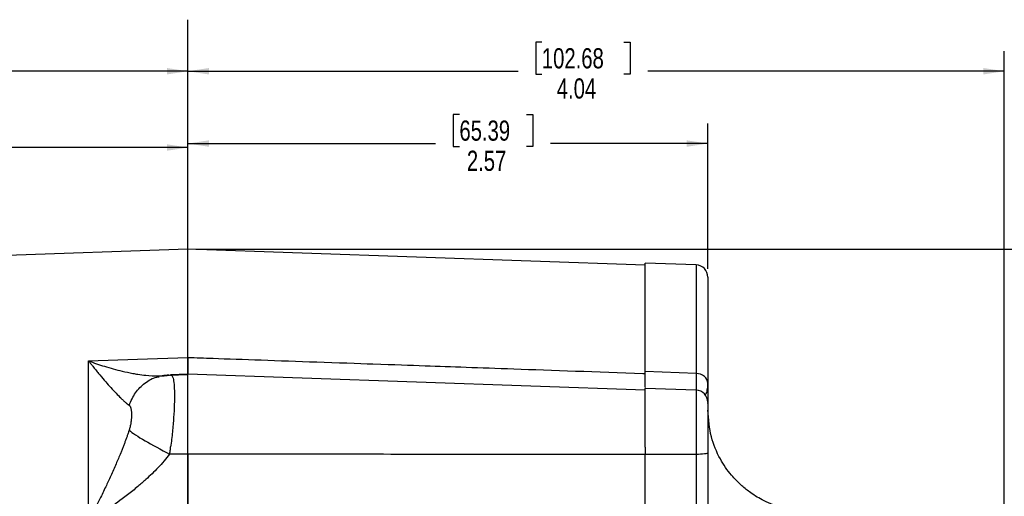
# Model space of a CAD drawing. Header units: inches. Extents: x 0.3 to 34.1, y 0.2 to 21.7.
# Tile 19 of 28: x 21.4 to 27.5, y 13.5 to 16.4. Entities that reach past the tile are written whole.
import ezdxf

# ---------------------------------------------------------------- set-up
doc = ezdxf.new("R2010")
doc.units = ezdxf.units.IN
doc.header["$MEASUREMENT"] = 0
doc.header["$PDSIZE"] = -1
doc.layers.add('SLD-0', color=7, linetype='Continuous', lineweight=25)
doc.styles.add('SLDTEXTSTYLE0', font='TXT', dxfattribs={"width": 0.75})
doc.dimstyles.new('SLDDIMSTYLE0', dxfattribs={"dimtxt": 0.125, "dimasz": 0.13, "dimexe": 0, "dimexo": 0.0625, "dimgap": 0.03125, "dimtad": 0, "dimtih": 1, "dimtoh": 1, "dimlfac": 0.8, "dimrnd": 1e-09, "dimzin": 12, "dimdsep": 46, "dimtxsty": 'SLDTEXTSTYLE0', "dimsah": 1, "dimcen": 0.09, "dimadec": 0, "dimazin": 3, "dimtfac": 1, "dimtofl": 0, "dimtmove": 0, "dimatfit": 3, "dimfxl": 1, "dimfrac": 2, "dimtolj": 1, "dimtzin": 12, "dimarcsym": 0})
doc.dimstyles.new('SLDDIMSTYLE2', dxfattribs={"dimtxt": 0.125, "dimasz": 0.13, "dimexe": 0, "dimexo": 0.0625, "dimgap": 0.03125, "dimtad": 0, "dimtih": 1, "dimtoh": 1, "dimlfac": 0.8, "dimrnd": 1e-09, "dimzin": 4, "dimdsep": 46, "dimtxsty": 'SLDTEXTSTYLE0', "dimsah": 1, "dimcen": 0.09, "dimadec": 0, "dimazin": 1, "dimtfac": 1, "dimtofl": 0, "dimtmove": 0, "dimatfit": 3, "dimfxl": 1, "dimfrac": 2, "dimtolj": 1, "dimtzin": 12, "dimarcsym": 0})

# ---------------------------------------------------------------- blocks, each defined once
blk = doc.blocks.new('_D_6')
at = {"layer": 'SLD-0'}
for p, q in [((18.7316, 16.2633), (18.6935, 16.2633)), ((18.6935, 16.2633), (18.6935, 16.0649)), ((19.2396, 16.2633), (19.2777, 16.2633)), ((19.2777, 16.2633), (19.2777, 16.0649)), ((15.3553, 14.2109), (15.3553, 16.2083)), ((15.3553, 16.0833), (18.584, 16.0833)), ((18.6935, 16.0649), (18.7316, 16.0649)), ((19.2777, 16.0649), (19.2396, 16.0649)), ((22.4903, 16.0833), (19.3872, 16.0833))]:
    blk.add_line(p, q, dxfattribs=at)
for points in [[(15.3553, 16.0833), (15.4853, 16.0633), (15.4853, 16.1033)], [(22.4903, 16.0833), (22.3603, 16.1033), (22.3603, 16.0633)]]:
    blk.add_solid(points, dxfattribs=at)
at = {"layer": 'SLD-0', "char_height": 0.125, "attachment_point": 1, "style": 'SLDTEXTSTYLE0'}
for s, insert in [('144.98', (18.7316, 16.226)), ('5.71', (18.824, 16.039))]:
    blk.add_mtext(s, dxfattribs=dict(at, insert=insert))
blk = doc.blocks.new('_D_7')
at = {"layer": 'SLD-0'}
for p, q in [((19.4385, 15.7908), (19.4004, 15.7908)), ((19.4004, 15.7908), (19.4004, 15.5924)), ((19.9464, 15.7908), (19.9845, 15.7908)), ((19.9845, 15.7908), (19.9845, 15.5924)), ((16.7803, 13.7435), (16.7803, 15.7358)), ((16.7803, 15.6108), (19.2908, 15.6108)), ((22.4903, 15.6108), (20.094, 15.6108)), ((19.4004, 15.5924), (19.4385, 15.5924)), ((19.9845, 15.5924), (19.9464, 15.5924))]:
    blk.add_line(p, q, dxfattribs=at)
for points in [[(16.7803, 15.6108), (16.9103, 15.5908), (16.9103, 15.6308)], [(22.4903, 15.6108), (22.3603, 15.6308), (22.3603, 15.5908)]]:
    blk.add_solid(points, dxfattribs=at)
at = {"layer": 'SLD-0', "char_height": 0.125, "attachment_point": 1, "style": 'SLDTEXTSTYLE0'}
for s, insert in [('116.03', (19.4385, 15.7535)), ('4.57', (19.5308, 15.5665))]:
    blk.add_mtext(s, dxfattribs=dict(at, insert=insert))
blk = doc.blocks.new('_D_8')
at = {"layer": 'SLD-0'}
for p, q in [((24.1709, 15.8154), (24.1328, 15.8154)), ((24.1328, 15.8154), (24.1328, 15.617)), ((24.5865, 15.8154), (24.6246, 15.8154)), ((24.6246, 15.8154), (24.6246, 15.617)), ((25.7084, 14.8585), (25.7084, 15.7604)), ((22.4903, 15.6354), (24.0233, 15.6354)), ((24.1328, 15.617), (24.1709, 15.617)), ((24.6246, 15.617), (24.5865, 15.617)), ((25.7084, 15.6354), (24.7341, 15.6354))]:
    blk.add_line(p, q, dxfattribs=at)
for points in [[(22.4903, 15.6354), (22.6203, 15.6154), (22.6203, 15.6554)], [(25.7084, 15.6354), (25.5784, 15.6554), (25.5784, 15.6154)]]:
    blk.add_solid(points, dxfattribs=at)
at = {"layer": 'SLD-0', "char_height": 0.125, "attachment_point": 1, "style": 'SLDTEXTSTYLE0'}
for s, insert in [('65.39', (24.1709, 15.7781)), ('2.57', (24.2171, 15.5911))]:
    blk.add_mtext(s, dxfattribs=dict(at, insert=insert))
blk = doc.blocks.new('_D_9')
at = {"layer": 'SLD-0'}
for p, q in [((24.6812, 16.2633), (24.6431, 16.2633)), ((24.6431, 16.2633), (24.6431, 16.0649)), ((25.1892, 16.2633), (25.2272, 16.2633)), ((25.2272, 16.2633), (25.2272, 16.0649)), ((27.5434, 11.8853), (27.5434, 16.2083)), ((22.4903, 16.0833), (24.5336, 16.0833)), ((24.6431, 16.0649), (24.6812, 16.0649)), ((25.2272, 16.0649), (25.1892, 16.0649)), ((27.5434, 16.0833), (25.3368, 16.0833))]:
    blk.add_line(p, q, dxfattribs=at)
for points in [[(22.4903, 16.0833), (22.6203, 16.0633), (22.6203, 16.1033)], [(27.5434, 16.0833), (27.4134, 16.1033), (27.4134, 16.0633)]]:
    blk.add_solid(points, dxfattribs=at)
at = {"layer": 'SLD-0', "char_height": 0.125, "attachment_point": 1, "style": 'SLDTEXTSTYLE0'}
for s, insert in [('102.68', (24.6812, 16.226)), ('4.04', (24.7735, 16.039))]:
    blk.add_mtext(s, dxfattribs=dict(at, insert=insert))
blk = doc.blocks.new('_D_10')
at = {"layer": 'SLD-0'}
for p, q in [((22.5403, 14.9804), (28.2232, 14.9804)), ((28.0982, 14.9804), (28.0982, 11.1189)), ((27.8442, 11.0935), (27.8061, 11.0935)), ((27.8061, 11.0935), (27.8061, 10.8951)), ((28.3522, 11.0935), (28.3903, 11.0935)), ((28.3903, 11.0935), (28.3903, 10.8951)), ((27.8061, 10.8951), (27.8442, 10.8951)), ((28.3903, 10.8951), (28.3522, 10.8951)), ((28.0982, 5.8501), (28.0982, 10.7081)), ((24.1096, 5.8501), (28.2232, 5.8501))]:
    blk.add_line(p, q, dxfattribs=at)
for points in [[(28.0982, 14.9804), (28.0782, 14.8504), (28.1182, 14.8504)], [(28.0982, 5.8501), (28.1182, 5.9801), (28.0782, 5.9801)]]:
    blk.add_solid(points, dxfattribs=at)
at = {"layer": 'SLD-0', "char_height": 0.125, "attachment_point": 1, "style": 'SLDTEXTSTYLE0'}
for s, insert in [('185.53', (27.8442, 11.0562)), ('7.30', (27.9366, 10.8692))]:
    blk.add_mtext(s, dxfattribs=dict(at, insert=insert))
blk = doc.blocks.new('_D_11')
at = {"layer": 'SLD-0'}
for p, q in [((22.5403, 14.9804), (28.7128, 14.9804)), ((28.5878, 14.9804), (28.5878, 10.2731)), ((28.3338, 10.2477), (28.2957, 10.2477)), ((28.2957, 10.2477), (28.2957, 10.0493)), ((28.8418, 10.2477), (28.8799, 10.2477)), ((28.8799, 10.2477), (28.8799, 10.0493)), ((28.2957, 10.0493), (28.3338, 10.0493)), ((28.8799, 10.0493), (28.8418, 10.0493)), ((28.5878, 4.3001), (28.5878, 9.8623)), ((21.759, 4.3001), (28.7128, 4.3001))]:
    blk.add_line(p, q, dxfattribs=at)
for points in [[(28.5878, 14.9804), (28.5678, 14.8504), (28.6078, 14.8504)], [(28.5878, 4.3001), (28.6078, 4.4301), (28.5678, 4.4301)]]:
    blk.add_solid(points, dxfattribs=at)
at = {"layer": 'SLD-0', "char_height": 0.125, "attachment_point": 1, "style": 'SLDTEXTSTYLE0'}
for s, insert in [('217.02', (28.3338, 10.2104)), ('8.54', (28.4262, 10.0234))]:
    blk.add_mtext(s, dxfattribs=dict(at, insert=insert))

msp = doc.modelspace()

# ---------------------------------------------------------------- linework, layer by layer
at = {"color": 7, "linetype": 'Continuous', "lineweight": 25}
for p, q in [((22.4903, 14.9809), (18.0632, 14.8263)), ((25.3209, 14.882), (22.4903, 14.9809)), ((22.4903, 14.3108), (22.4903, 14.9809)), ((25.636, 14.8834), (25.3208, 14.8944)), ((21.8762, 14.2893), (22.1778, 14.2998)), ((21.8762, 13.2948), (21.8762, 14.2893)), ((22.1778, 14.2998), (22.4903, 14.3108)), ((22.3775, 14.2009), (22.4903, 14.2048)), ((22.4903, 14.2068), (22.3832, 14.2031)), ((25.3209, 14.108), (22.4903, 14.2068)), ((22.4903, 13.7125), (22.4903, 14.2068)), ((25.636, 14.2115), (25.3209, 14.2226)), ((22.3049, 14.1957), (22.336, 14.1969)), ((22.3108, 14.1925), (22.3084, 14.1936)), ((25.636, 14.1077), (25.3208, 14.1187)), ((25.7084, 14.0327), (25.7084, 13.7197)), ((22.4903, 13.7125), (22.3775, 13.7123)), ((25.636, 13.7101), (25.3209, 13.7102))]:
    msp.add_line(p, q, dxfattribs=at)
at = {"color": 8, "linetype": 'Continuous', "lineweight": 25}
for p, q in [((25.636, 14.8834), (25.636, 14.2115)), ((22.3659, 14.1992), (22.3775, 14.2009)), ((25.636, 14.1077), (25.636, 13.7101))]:
    msp.add_line(p, q, dxfattribs=at)
at = {"color": 144, "linetype": 'Continuous', "lineweight": 18}
for p, q in [((25.3209, 14.108), (25.3209, 14.1113)), ((25.3209, 13.7092), (25.3209, 14.108))]:
    msp.add_line(p, q, dxfattribs=at)
at = {"color": 7, "linetype": 'Continuous', "lineweight": 25}
for centre, start in [((25.6334, 14.8085), 0), ((25.6334, 14.0327), 360)]:
    msp.add_arc(centre, 0.075, start, 88, dxfattribs=at)
for points, knots in [([(25.3209, 14.2226), (25.3209, 14.2306), (25.3209, 14.2465), (25.3209, 14.27), (25.3209, 14.293), (25.3209, 14.3157), (25.3209, 14.3379), (25.3209, 14.3598), (25.3209, 14.3812), (25.3209, 14.4022), (25.3209, 14.4228), (25.3209, 14.4431), (25.3209, 14.4629), (25.3209, 14.4823), (25.3209, 14.5374), (25.3209, 14.621), (25.3209, 14.7186), (25.3209, 14.7961), (25.3209, 14.839), (25.3209, 14.8611), (25.3209, 14.8714), (25.3209, 14.8798), (25.3209, 14.8863), (25.3209, 14.891), (25.3209, 14.8939), (25.3209, 14.8942), (25.3209, 14.8944)], [0, 0, 0, 0, 0.018479, 0.036945, 0.055402, 0.07385, 0.092292, 0.110731, 0.12917, 0.147609, 0.166052, 0.184501, 0.202958, 0.221426, 0.239906, 0.364062, 0.488228, 0.615375, 0.742533, 0.779357, 0.816136, 0.852889, 0.889633, 0.926387, 0.96317, 1, 1, 1, 1]), ([(25.7084, 14.8085), (25.7084, 14.8084), (25.7084, 14.8083), (25.7084, 14.8075), (25.7084, 14.8062), (25.7084, 14.8043), (25.7084, 14.8019), (25.7084, 14.799), (25.7084, 14.7955), (25.7084, 14.7915), (25.7084, 14.787), (25.7084, 14.782), (25.7084, 14.7764), (25.7084, 14.7703), (25.7084, 14.7516), (25.7084, 14.712), (25.7084, 14.6361), (25.7084, 14.5404), (25.7084, 14.4537), (25.7084, 14.3883), (25.7084, 14.3521), (25.7084, 14.3144), (25.7084, 14.2754), (25.7084, 14.235), (25.7084, 14.1934), (25.7084, 14.1644), (25.7084, 14.15)], [0, 0, 0, 0, 0.0198355, 0.0396558, 0.0594637, 0.0792621, 0.0990539, 0.118842, 0.1386291, 0.1584183, 0.1782123, 0.1980142, 0.2178266, 0.2376525, 0.2574948, 0.3846424, 0.5118137, 0.6359597, 0.7601291, 0.7944278, 0.8286913, 0.8629343, 0.8971718, 0.9314187, 0.9656898, 1, 1, 1, 1]), ([(21.8762, 14.2893), (21.8808, 14.2833), (21.8893, 14.2723), (21.9009, 14.2575), (21.9141, 14.2409), (21.9288, 14.2227), (21.9524, 14.1939), (21.9804, 14.1608), (22.0138, 14.1229), (22.0448, 14.0895), (22.0701, 14.0638), (22.0891, 14.0459), (22.1028, 14.0336), (22.1154, 14.0229), (22.1231, 14.017), (22.1269, 14.0142)], [0, 0, 0, 0, 0.05204, 0.095877, 0.131511, 0.200819, 0.262906, 0.400576, 0.521414, 0.651572, 0.768729, 0.831202, 0.890559, 0.946818, 1, 1, 1, 1]), ([(21.8762, 14.2893), (21.9086, 14.277), (21.9412, 14.2658), (22.0104, 14.2443), (22.047, 14.2343), (22.1052, 14.2206), (22.1272, 14.216), (22.1596, 14.2101), (22.1703, 14.2083), (22.1978, 14.204), (22.2143, 14.2019), (22.2563, 14.1975), (22.2813, 14.196), (22.3311, 14.1957), (22.3556, 14.1973), (22.3775, 14.2009)], [-1.669903, -1.669903, -1.669903, -1.669903, -1.37767, -1.37767, -1.04369, -1.04369, -0.834952, -0.834952, -0.730583, -0.730583, -0.563592, -0.563592, -0.296408, -0.296408, 0, 0, 0, 0]), ([(22.4903, 14.3108), (22.4903, 14.3074), (22.4903, 14.3007), (22.4903, 14.2912), (22.4903, 14.2821), (22.4903, 14.2735), (22.4903, 14.2654), (22.4903, 14.2577), (22.4903, 14.2505), (22.4903, 14.2437), (22.4903, 14.2375), (22.4903, 14.2317), (22.4903, 14.2265), (22.4903, 14.2217), (22.4903, 14.2175), (22.4903, 14.2137), (22.4903, 14.2105), (22.4903, 14.2078), (22.4903, 14.2056), (22.4903, 14.2045), (22.4903, 14.204)], [0, 0, 0, 0, 0.055558, 0.111116, 0.166674, 0.222233, 0.277792, 0.333351, 0.38891, 0.444467, 0.500023, 0.555576, 0.611128, 0.666678, 0.722229, 0.77778, 0.833333, 0.888887, 0.944443, 1, 1, 1, 1]), ([(22.4903, 14.3108), (22.5409, 14.309), (22.5927, 14.3072), (22.826, 14.299), (23.0481, 14.2912), (23.4089, 14.2786), (23.5476, 14.2737), (23.7731, 14.2658), (23.8598, 14.2628), (24.12, 14.2536), (24.2935, 14.2475), (24.7444, 14.2317), (25.022, 14.2219), (25.3117, 14.2117), (25.3163, 14.2115), (25.3209, 14.2114)], [-8.489041, -8.489041, -8.489041, -8.489041, -8.176349, -8.176349, -7.118247, -7.118247, -6.589195, -6.589195, -5.742713, -5.742713, -4.388342, -4.388342, -2.885837, -2.885837, -2.861615, -2.861615, -2.861615, -2.861615]), ([(22.3936, 14.1985), (22.38, 14.1996), (22.3538, 14.2017), (22.3234, 14.1953), (22.3088, 14.1923)], [0, 0, 0, 0, 0.521381, 1, 1, 1, 1]), ([(22.3832, 14.2007), (22.3857, 14.202), (22.3888, 14.2037), (22.3908, 14.1988), (22.3912, 14.1977)], [0, 0, 0, 0, 0.781981, 1, 1, 1, 1]), ([(25.3209, 14.1288), (25.3209, 14.1289), (25.3209, 14.1347), (25.3209, 14.1639), (25.3209, 14.203), (25.3209, 14.2226)], [0, 0, 0, 0, 0.013766, 0.50549, 1, 1, 1, 1]), ([(25.6937, 14.0821), (25.6954, 14.083), (25.6995, 14.0852), (25.7035, 14.1006), (25.7065, 14.1171), (25.7082, 14.1335), (25.7084, 14.1442), (25.7084, 14.1491)], [0, 0, 0, 0, 0.1986, 0.477945, 0.693868, 0.85899, 1, 1, 1, 1]), ([(25.7084, 14.15), (25.7084, 14.1465), (25.7084, 14.1396), (25.7084, 14.1297), (25.7084, 14.1202), (25.7084, 14.1112), (25.7084, 14.1025), (25.7084, 14.0943), (25.7084, 14.08), (25.7084, 14.0619), (25.7084, 14.0438), (25.7084, 14.0313), (25.7084, 14.0259), (25.7084, 14.0245), (25.7084, 14.0249), (25.7084, 14.0268), (25.7084, 14.0292), (25.7084, 14.0304)], [0, 0, 0, 0, 0.035769, 0.071481, 0.10716, 0.142832, 0.17852, 0.214249, 0.250044, 0.375015, 0.499969, 0.624917, 0.749966, 0.812667, 0.875152, 0.937552, 1, 1, 1, 1]), ([(25.3209, 13.7551), (25.3209, 13.7808), (25.3209, 13.8321), (25.3209, 13.9057), (25.3209, 13.9726), (25.3209, 14.0296), (25.3209, 14.0747), (25.3209, 14.1044), (25.3209, 14.1188), (25.3209, 14.1172), (25.3209, 14.1167)], [0, 0, 0, 0, 0.1348564, 0.2697128, 0.4045692, 0.5394256, 0.6742821, 0.8091385, 0.9439949, 1, 1, 1, 1]), ([(22.1269, 14.0142), (22.1276, 14.0136), (22.1291, 14.0123), (22.1311, 14.0099), (22.1328, 14.0071), (22.1344, 14.0037), (22.1359, 13.9999), (22.1374, 13.9948), (22.1388, 13.9882), (22.14, 13.9798), (22.1409, 13.9706), (22.1414, 13.9574), (22.1411, 13.9393), (22.1394, 13.9197), (22.1373, 13.9039), (22.1353, 13.8924), (22.1329, 13.8811), (22.1309, 13.8736), (22.13, 13.8699)], [0, 0, 0, 0, 0.034106, 0.069301, 0.105715, 0.143465, 0.182656, 0.22338, 0.287438, 0.353577, 0.421831, 0.490334, 0.627608, 0.763106, 0.826478, 0.886876, 0.944602, 1, 1, 1, 1]), ([(26.3116, 13.3588), (26.264, 13.3636), (26.1758, 13.3725), (26.0627, 13.4168), (25.9797, 13.4658), (25.9123, 13.5193), (25.846, 13.5872), (25.7781, 13.6869), (25.7208, 13.8227), (25.7127, 13.9278), (25.7084, 13.9834)], [0, 0, 0, 0, 0.149019, 0.276481, 0.376209, 0.450173, 0.545332, 0.672101, 0.826366, 1, 1, 1, 1]), ([(22.1269, 13.8597), (22.1247, 13.8535), (22.1205, 13.8407), (22.1137, 13.8215), (22.1066, 13.8018), (22.0991, 13.7817), (22.0912, 13.7612), (22.083, 13.7402), (22.068, 13.7029), (22.0448, 13.6479), (22.0138, 13.5781), (21.9804, 13.506), (21.9524, 13.4477), (21.9288, 13.3995), (21.9122, 13.3661), (21.8945, 13.3307), (21.8828, 13.3079), (21.8762, 13.2948)], [0, 0, 0, 0, 0.030015, 0.061031, 0.093053, 0.126085, 0.160131, 0.195194, 0.231277, 0.34843, 0.47859, 0.599424, 0.737096, 0.79918, 0.868491, 0.925015, 1, 1, 1, 1]), ([(22.13, 13.8699), (22.1295, 13.8682), (22.1285, 13.8648), (22.1274, 13.8614), (22.1269, 13.8597)], [0, 0, 0, 0, 0.50893, 1, 1, 1, 1]), ([(22.1269, 13.8597), (22.1461, 13.8437), (22.2153, 13.7979), (22.323, 13.7396), (22.3775, 13.7123)], [0, 0, 0, 0, 0.5, 0.9999998, 0.9999998, 0.9999998, 0.9999998]), ([(22.3775, 13.7123), (22.3556, 13.6834), (22.3311, 13.655), (22.2813, 13.6025), (22.2563, 13.5782), (22.2143, 13.54), (22.1978, 13.5256), (22.1703, 13.5025), (22.1596, 13.4937), (22.1272, 13.4676), (22.1052, 13.4505), (22.047, 13.4072), (22.0104, 13.3815), (21.9412, 13.3354), (21.9086, 13.3147), (21.8762, 13.2948)], [-0.001686, -0.001686, -0.001686, -0.001686, 0.294721, 0.294721, 0.561906, 0.561906, 0.728896, 0.728896, 0.833265, 0.833265, 1.042003, 1.042003, 1.375984, 1.375984, 1.668217, 1.668217, 1.668217, 1.668217]), ([(22.3775, 13.7123), (22.3782, 13.7171), (22.3797, 13.7267), (22.3818, 13.7413), (22.3831, 13.751), (22.3837, 13.756)], [0, 0, 0, 0, 0.330677, 0.664007, 1, 1, 1, 1]), ([(22.4903, 13.7125), (22.4903, 13.7065), (22.4903, 13.6945), (22.4903, 13.6765), (22.4903, 13.6584), (22.4903, 13.6404), (22.4903, 13.6223), (22.4903, 13.6043), (22.4903, 13.5864), (22.4903, 13.5684), (22.4903, 13.5506), (22.4903, 13.5328), (22.4903, 13.5152), (22.4903, 13.4976), (22.4903, 13.4802), (22.4903, 13.463), (22.4903, 13.4458), (22.4903, 13.4289), (22.4903, 13.4122), (22.4903, 13.3956), (22.4903, 13.3793), (22.4903, 13.3632), (22.4903, 13.3473), (22.4903, 13.3317), (22.4903, 13.3164), (22.4903, 13.3064), (22.4903, 13.3014)], [0, 0, 0, 0, 0.041666, 0.083332, 0.124998, 0.166665, 0.208333, 0.250001, 0.291668, 0.333335, 0.375001, 0.416666, 0.458329, 0.499992, 0.541655, 0.583318, 0.624984, 0.66665, 0.708318, 0.749987, 0.791656, 0.833326, 0.874995, 0.916663, 0.958332, 1, 1, 1, 1]), ([(25.3209, 13.7092), (25.0896, 13.7093), (24.6239, 13.7095), (23.9209, 13.7102), (23.2086, 13.7111), (22.7308, 13.712), (22.4903, 13.7125)], [0, 0, 0, 0, 0.2451495, 0.4935327, 0.7451495, 1, 1, 1, 1]), ([(25.7084, 13.7197), (25.7084, 13.7136), (25.7084, 13.7015), (25.7084, 13.6832), (25.7084, 13.6648), (25.7084, 13.6465), (25.7084, 13.6281), (25.7084, 13.6097), (25.7084, 13.576), (25.7084, 13.5271), (25.7084, 13.4639), (25.7084, 13.4021), (25.7084, 13.3522), (25.7084, 13.3135), (25.7084, 13.2852), (25.7084, 13.2575), (25.7084, 13.2397), (25.7084, 13.2308)], [0, 0, 0, 0, 0.035675, 0.071324, 0.106972, 0.142644, 0.178364, 0.214157, 0.250048, 0.374993, 0.500045, 0.624895, 0.74997, 0.812525, 0.87496, 0.937407, 1, 1, 1, 1]), ([(25.3209, 13.2769), (25.3209, 13.2814), (25.3209, 13.2904), (25.3209, 13.3042), (25.3209, 13.3182), (25.3209, 13.3324), (25.3209, 13.3468), (25.3209, 13.3615), (25.3209, 13.3886), (25.3209, 13.4289), (25.3209, 13.4835), (25.3209, 13.5393), (25.3209, 13.5866), (25.3209, 13.6247), (25.3209, 13.6533), (25.3209, 13.6818), (25.3209, 13.7008), (25.3209, 13.7102)], [0, 0, 0, 0, 0.035783, 0.071535, 0.107282, 0.143047, 0.178856, 0.214733, 0.250703, 0.37551, 0.50002, 0.624437, 0.74927, 0.812139, 0.874796, 0.937372, 1, 1, 1, 1]), ([(25.636, 13.7101), (25.6361, 13.6565), (25.6362, 13.6013), (25.6362, 13.4986), (25.6362, 13.4512), (25.6362, 13.3767), (25.6362, 13.3488), (25.6361, 13.3055), (25.6361, 13.2893), (25.636, 13.2736)], [-1.040161, -1.040161, -1.040161, -1.040161, -0.910141, -0.910141, -0.702109, -0.702109, -0.369257, -0.369257, 0, 0, 0, 0])]:
    msp.add_open_spline(points, degree=3, knots=knots, dxfattribs=at)
at = {"color": 144, "linetype": 'Continuous', "lineweight": 18}
msp.add_open_spline([(25.3209, 14.1187), (25.3209, 14.1292), (25.3209, 14.1505), (25.3209, 14.1908), (25.3209, 14.2114)], degree=3, knots=[0, 0, 0, 0, 0.4908404, 1, 1, 1, 1], dxfattribs=at)
at = {"color": 7, "linetype": 'Continuous', "lineweight": 25}
for points in [[(25.7084, 14.15), (25.7084, 14.1657), (25.6929, 14.1971), (25.6552, 14.211), (25.636, 14.2115)], [(25.3209, 13.7551), (25.3209, 13.7401), (25.3209, 13.7251), (25.3209, 13.7102)], [(25.7084, 13.7197), (25.7084, 13.7172), (25.6929, 13.7123), (25.6552, 13.7102), (25.636, 13.7101)]]:
    msp.add_open_spline(points, degree=3, dxfattribs=at)
at = {"color": 8, "linetype": 'Continuous', "lineweight": 25}
for points, knots in [([(25.636, 14.2115), (25.6361, 14.2036), (25.6361, 14.1848), (25.6362, 14.1619), (25.6362, 14.14), (25.6362, 14.1212), (25.6362, 14.1104), (25.6362, 14.1076), (25.6362, 14.107)], [0, 0, 0, 0, 0.147066, 0.350203, 0.502231, 0.720999, 0.938505, 1, 1, 1, 1]), ([(22.1268, 14.0142), (22.1386, 14.0411), (22.1622, 14.0949), (22.223, 14.1535), (22.2754, 14.1863), (22.3073, 14.1904), (22.3123, 14.191)], [0, 0, 0, 0, 0.314067, 0.627864, 0.941516, 1, 1, 1, 1]), ([(22.3912, 14.1977), (22.3939, 14.1933), (22.3999, 14.1836), (22.4051, 14.146), (22.4076, 14.0912), (22.4067, 14.0213), (22.4025, 13.9396), (22.3952, 13.8498), (22.3876, 13.7873), (22.3837, 13.756)], [0, 0, 0, 0, 0.123504, 0.268724, 0.414096, 0.559767, 0.705879, 0.852577, 1, 1, 1, 1])]:
    msp.add_open_spline(points, degree=3, knots=knots, dxfattribs=at)
at = {"layer": 'SLD-0'}
msp.add_line((22.4903, 3.9655), (22.4903, 16.4026), dxfattribs=at)
msp.add_point((22.4903, 14.9804), dxfattribs=at)

# ---------------------------------------------------------------- dimensions: what is measured, and where the dimension line sits
for base, p1, p2, picture, middle in [((22.4903, 16.0833), (15.3553, 14.1609), (22.4903, 16.4026), '_D_6', (18.9856, 16.0833)), ((22.4903, 15.6108), (16.7803, 13.6935), (22.4903, 16.4026), '_D_7', (19.6924, 15.6108)), ((25.7084, 15.6354), (22.4903, 16.4026), (25.7084, 14.8085), '_D_8', (24.3787, 15.6354)), ((22.4903, 16.0833), (27.5434, 11.8353), (22.4903, 16.4026), '_D_9', (24.9352, 16.0833))]:
    dim = msp.add_linear_dim(base=base, p1=p1, p2=p2, dimstyle='SLDDIMSTYLE0', dxfattribs=at)
    dim.commit()
    dim.dimension.update_dxf_attribs({"geometry": picture, "text_midpoint": middle, "dimtype": 160})
for base, p2, dimstyle, picture, middle in [((28.5878, 4.3001), (21.709, 4.3001), 'SLDDIMSTYLE0', '_D_11', (28.5878, 10.0677)), ((28.0982, 5.8501), (24.0596, 5.8501), 'SLDDIMSTYLE2', '_D_10', (28.0982, 10.9135))]:
    dim = msp.add_linear_dim(base=base, p1=(22.4903, 14.9804), p2=p2, angle=90, dimstyle=dimstyle, dxfattribs=at)
    dim.commit()
    dim.dimension.update_dxf_attribs({"geometry": picture, "text_midpoint": middle, "dimtype": 160})

doc.saveas('drawing.dxf')
